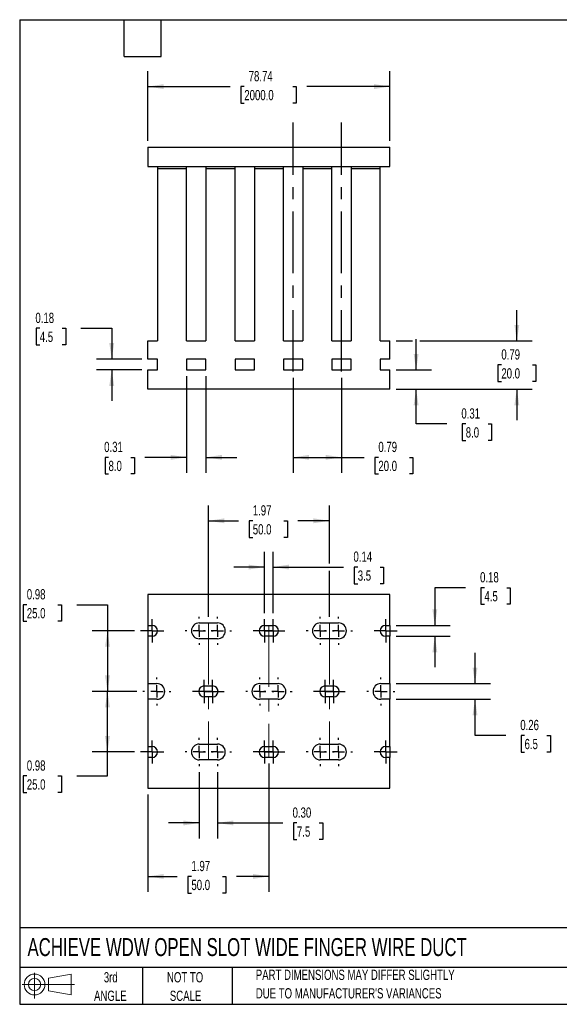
# Model space of a CAD drawing. Header units: inches. Extents: x 0.5 to 21.5, y 0.5 to 16.5.
# Tile 1 of 2: x 0.5 to 9.3, y 0.5 to 16.5. Entities that reach past the tile are written whole.
import ezdxf

# ---------------------------------------------------------------- set-up
doc = ezdxf.new("R2010")
doc.units = ezdxf.units.IN
doc.header["$LTSCALE"] = 2
doc.header["$MEASUREMENT"] = 0
doc.linetypes.add('CENTERX2', pattern=[0.8, 0.5, -0.1, 0.1, -0.1])
doc.layers.add('CENTER', color=40, linetype='CENTERX2')
doc.layers.add('SLD-DEFPOINTS', color=7, linetype='Continuous')
doc.layers.add('DIMENSIONS', color=140, linetype='Continuous', lineweight=25)
doc.layers.add('TEXT', color=140, linetype='Continuous', lineweight=25)
doc.styles.add('SLDTEXTSTYLE0', font='TXT', dxfattribs={"width": 0.7})
doc.dimstyles.new('SLDDIMSTYLE0', dxfattribs={"dimtxt": 0.169922, "dimasz": 0.26, "dimexe": 0, "dimexo": 0.0625, "dimgap": 0.04248, "dimtad": 0, "dimtih": 1, "dimtoh": 1, "dimrnd": 1e-09, "dimzin": 12, "dimdsep": 46, "dimtxsty": 'SLDTEXTSTYLE0', "dimsah": 1, "dimcen": 0.09, "dimadec": 0, "dimazin": 3, "dimtfac": 1, "dimtofl": 0, "dimtmove": 0, "dimatfit": 3, "dimfxl": 0, "dimfrac": 2, "dimtolj": 1, "dimtzin": 12, "dimarcsym": 0})
doc.dimstyles.new('SLDDIMSTYLE1', dxfattribs={"dimtxt": 0.169922, "dimasz": 0.26, "dimexe": 0, "dimexo": 0.0625, "dimgap": 0.04248, "dimtad": 0, "dimtih": 1, "dimtoh": 1, "dimrnd": 1e-09, "dimdsep": 46, "dimtxsty": 'SLDTEXTSTYLE0', "dimsah": 1, "dimcen": 0.09, "dimadec": 0, "dimazin": 2, "dimtfac": 1, "dimtofl": 0, "dimtmove": 0, "dimatfit": 3, "dimfxl": 0, "dimfrac": 2, "dimtolj": 1, "dimtzin": 12, "dimarcsym": 0})
doc.dimstyles.new('SLDDIMSTYLE2', dxfattribs={"dimtxt": 0.169922, "dimasz": 0.26, "dimexe": 0, "dimexo": 0.0625, "dimgap": 0.04248, "dimtad": 0, "dimtih": 1, "dimtoh": 1, "dimrnd": 1e-09, "dimdsep": 46, "dimtxsty": 'SLDTEXTSTYLE0', "dimsah": 1, "dimcen": 0.09, "dimadec": 0, "dimazin": 2, "dimtfac": 1, "dimtmove": 0, "dimatfit": 0, "dimfxl": 0, "dimfrac": 2, "dimtolj": 1, "dimtzin": 12, "dimarcsym": 0})
doc.dimstyles.new('SLDDIMSTYLE3', dxfattribs={"dimtxt": 0.169922, "dimasz": 0.26, "dimexe": 0, "dimexo": 0.0625, "dimgap": 0.04248, "dimtad": 0, "dimtih": 1, "dimtoh": 1, "dimrnd": 1e-09, "dimzin": 0, "dimdsep": 46, "dimtxsty": 'SLDTEXTSTYLE0', "dimsah": 1, "dimcen": 0.09, "dimadec": 0, "dimazin": 0, "dimtfac": 1, "dimtmove": 0, "dimatfit": 0, "dimfxl": 0, "dimfrac": 2, "dimtolj": 1, "dimtzin": 12, "dimarcsym": 0})

# ---------------------------------------------------------------- blocks, each defined once
blk = doc.blocks.new('Block11')
at = {"color": 7, "linetype": 'Continuous', "lineweight": 18}
for p, q in [((0.204, 0.418), (0.204, 0)), ((0.431, 0.328), (0.801, 0.396)), ((0.431, 0.126), (0.431, 0.328)), ((0.801, 0.396), (0.801, 0.058)), ((0, 0.227), (0.856, 0.227)), ((0.431, 0.126), (0.801, 0.058))]:
    blk.add_line(p, q, dxfattribs=at)
for radius in [0.169, 0.101]:
    blk.add_circle((0.204, 0.227), radius, dxfattribs=at)
blk = doc.blocks.new('Block12')
at = {"layer": 'SLD-DEFPOINTS'}
blk.add_blockref('Block11', (0, 0), dxfattribs=at)
blk = doc.blocks.new('_D')
at = {"layer": 'DIMENSIONS'}
for p, q in [((2.584, 14.531), (2.584, 15.663)), ((6.521, 14.531), (6.521, 15.663)), ((2.584, 15.413), (3.923, 15.413)), ((4.153, 15.413), (4.096, 15.413)), ((4.096, 15.413), (4.096, 15.143)), ((4.941, 15.413), (4.998, 15.413)), ((4.998, 15.413), (4.998, 15.143)), ((6.521, 15.413), (5.171, 15.413)), ((4.096, 15.143), (4.153, 15.143)), ((4.998, 15.143), (4.941, 15.143))]:
    blk.add_line(p, q, dxfattribs=at)
for points in [[(2.584, 15.413), (2.844, 15.373), (2.844, 15.453)], [(6.521, 15.413), (6.261, 15.453), (6.261, 15.373)]]:
    blk.add_solid(points, dxfattribs=at)
at = {"layer": 'DIMENSIONS', "char_height": 0.1667, "attachment_point": 1, "style": 'SLDTEXTSTYLE0'}
for s, insert in [('78.74', (4.224, 15.666)), ('2000.0', (4.153, 15.358))]:
    blk.add_mtext(s, dxfattribs=dict(at, insert=insert))
blk = doc.blocks.new('_D_1')
at = {"layer": 'DIMENSIONS'}
for p, q in [((4.947, 10.681), (4.947, 9.138)), ((5.734, 10.681), (5.734, 9.138)), ((4.947, 9.388), (5.734, 9.388)), ((5.734, 9.388), (6.103, 9.388)), ((6.333, 9.388), (6.276, 9.388)), ((6.276, 9.388), (6.276, 9.118)), ((6.838, 9.388), (6.895, 9.388)), ((6.895, 9.388), (6.895, 9.118)), ((6.276, 9.118), (6.333, 9.118)), ((6.895, 9.118), (6.838, 9.118))]:
    blk.add_line(p, q, dxfattribs=at)
for points in [[(4.947, 9.388), (5.207, 9.348), (5.207, 9.428)], [(5.734, 9.388), (5.474, 9.428), (5.474, 9.348)]]:
    blk.add_solid(points, dxfattribs=at)
at = {"layer": 'DIMENSIONS', "char_height": 0.1667, "attachment_point": 1, "style": 'SLDTEXTSTYLE0'}
for s, insert in [('0.79', (6.333, 9.641)), ('20.0', (6.333, 9.332))]:
    blk.add_mtext(s, dxfattribs=dict(at, insert=insert))
blk = doc.blocks.new('_D_2')
at = {"layer": 'DIMENSIONS'}
for p, q in [((6.947, 10.809), (6.947, 11.309)), ((6.621, 10.809), (7.197, 10.809)), ((6.621, 10.494), (7.197, 10.494)), ((6.947, 9.932), (6.947, 10.494)), ((7.447, 9.932), (6.947, 9.932)), ((7.754, 9.932), (7.697, 9.932)), ((7.697, 9.932), (7.697, 9.662)), ((8.117, 9.932), (8.175, 9.932)), ((8.175, 9.932), (8.175, 9.662)), ((7.697, 9.662), (7.754, 9.662)), ((8.175, 9.662), (8.117, 9.662))]:
    blk.add_line(p, q, dxfattribs=at)
for points in [[(6.947, 10.809), (6.987, 11.069), (6.907, 11.069)], [(6.947, 10.494), (6.907, 10.234), (6.987, 10.234)]]:
    blk.add_solid(points, dxfattribs=at)
at = {"layer": 'DIMENSIONS', "char_height": 0.1667, "attachment_point": 1, "style": 'SLDTEXTSTYLE0'}
for s, insert in [('0.31', (7.683, 10.185)), ('8.0', (7.754, 9.877))]:
    blk.add_mtext(s, dxfattribs=dict(at, insert=insert))
blk = doc.blocks.new('_D_3')
at = {"layer": 'DIMENSIONS'}
for p, q in [((8.585, 11.281), (8.585, 11.781)), ((6.621, 11.281), (6.887, 11.281)), ((7.007, 11.281), (8.835, 11.281)), ((8.333, 10.891), (8.275, 10.891)), ((8.275, 10.891), (8.275, 10.621)), ((8.837, 10.891), (8.895, 10.891)), ((8.895, 10.891), (8.895, 10.621)), ((8.275, 10.621), (8.333, 10.621)), ((8.895, 10.621), (8.837, 10.621)), ((6.621, 10.494), (8.835, 10.494)), ((8.585, 10.494), (8.585, 9.994))]:
    blk.add_line(p, q, dxfattribs=at)
for points in [[(8.585, 11.281), (8.625, 11.541), (8.545, 11.541)], [(8.585, 10.494), (8.545, 10.234), (8.625, 10.234)]]:
    blk.add_solid(points, dxfattribs=at)
at = {"layer": 'DIMENSIONS', "char_height": 0.1667, "attachment_point": 1, "style": 'SLDTEXTSTYLE0'}
for s, insert in [('0.79', (8.333, 11.144)), ('20.0', (8.333, 10.836))]:
    blk.add_mtext(s, dxfattribs=dict(at, insert=insert))
blk = doc.blocks.new('_D_4')
at = {"layer": 'DIMENSIONS'}
for p, q in [((0.827, 11.485), (0.77, 11.485)), ((0.77, 11.485), (0.77, 11.215)), ((1.19, 11.485), (1.248, 11.485)), ((1.248, 11.485), (1.248, 11.215)), ((1.497, 11.485), (1.997, 11.485)), ((1.997, 11.485), (1.997, 10.986)), ((0.77, 11.215), (0.827, 11.215)), ((1.248, 11.215), (1.19, 11.215)), ((2.484, 10.986), (1.747, 10.986)), ((2.484, 10.809), (1.747, 10.809)), ((1.997, 10.809), (1.997, 10.309))]:
    blk.add_line(p, q, dxfattribs=at)
for points in [[(1.997, 10.986), (2.037, 11.246), (1.957, 11.246)], [(1.997, 10.809), (1.957, 10.549), (2.037, 10.549)]]:
    blk.add_solid(points, dxfattribs=at)
at = {"layer": 'DIMENSIONS', "char_height": 0.1667, "attachment_point": 1, "style": 'SLDTEXTSTYLE0'}
for s, insert in [('0.18', (0.756, 11.738)), ('4.5', (0.827, 11.43))]:
    blk.add_mtext(s, dxfattribs=dict(at, insert=insert))
blk = doc.blocks.new('_D_5')
at = {"layer": 'DIMENSIONS'}
for p, q in [((3.214, 10.709), (3.214, 9.138)), ((3.529, 10.709), (3.529, 9.138)), ((1.945, 9.388), (1.888, 9.388)), ((1.888, 9.388), (1.888, 9.118)), ((2.308, 9.388), (2.365, 9.388)), ((2.365, 9.388), (2.365, 9.118)), ((3.214, 9.388), (2.538, 9.388)), ((3.529, 9.388), (4.029, 9.388)), ((1.888, 9.118), (1.945, 9.118)), ((2.365, 9.118), (2.308, 9.118))]:
    blk.add_line(p, q, dxfattribs=at)
for points in [[(3.214, 9.388), (2.954, 9.428), (2.954, 9.348)], [(3.529, 9.388), (3.789, 9.348), (3.789, 9.428)]]:
    blk.add_solid(points, dxfattribs=at)
at = {"layer": 'DIMENSIONS', "char_height": 0.1667, "attachment_point": 1, "style": 'SLDTEXTSTYLE0'}
for s, insert in [('0.31', (1.874, 9.641)), ('8.0', (1.945, 9.332))]:
    blk.add_mtext(s, dxfattribs=dict(at, insert=insert))
blk = doc.blocks.new('_D_10')
at = {"layer": 'DIMENSIONS'}
for p, q in [((3.569, 6.797), (3.569, 8.607)), ((5.537, 7.665), (5.537, 8.607)), ((3.569, 8.357), (4.06, 8.357)), ((4.291, 8.357), (4.233, 8.357)), ((4.233, 8.357), (4.233, 8.087)), ((4.795, 8.357), (4.853, 8.357)), ((4.853, 8.357), (4.853, 8.087)), ((5.537, 8.357), (5.026, 8.357)), ((4.233, 8.087), (4.291, 8.087)), ((4.853, 8.087), (4.795, 8.087)), ((5.537, 6.797), (5.537, 7.545))]:
    blk.add_line(p, q, dxfattribs=at)
for points in [[(3.569, 8.357), (3.829, 8.317), (3.829, 8.397)], [(5.537, 8.357), (5.277, 8.397), (5.277, 8.317)]]:
    blk.add_solid(points, dxfattribs=at)
at = {"layer": 'DIMENSIONS', "char_height": 0.1667, "attachment_point": 1, "style": 'SLDTEXTSTYLE0'}
for s, insert in [('1.97', (4.291, 8.61)), ('50.0', (4.291, 8.302))]:
    blk.add_mtext(s, dxfattribs=dict(at, insert=insert))
blk = doc.blocks.new('_D_11')
at = {"layer": 'DIMENSIONS'}
for p, q in [((4.553, 4.412), (4.553, 2.328)), ((2.584, 3.91), (2.584, 2.328)), ((2.584, 2.578), (3.063, 2.578)), ((3.293, 2.578), (3.236, 2.578)), ((3.236, 2.578), (3.236, 2.308)), ((3.798, 2.578), (3.855, 2.578)), ((3.855, 2.578), (3.855, 2.308)), ((4.553, 2.578), (4.028, 2.578)), ((3.236, 2.308), (3.293, 2.308)), ((3.855, 2.308), (3.798, 2.308))]:
    blk.add_line(p, q, dxfattribs=at)
for points in [[(2.584, 2.578), (2.844, 2.538), (2.844, 2.618)], [(4.553, 2.578), (4.293, 2.618), (4.293, 2.538)]]:
    blk.add_solid(points, dxfattribs=at)
at = {"layer": 'DIMENSIONS', "char_height": 0.1667, "attachment_point": 1, "style": 'SLDTEXTSTYLE0'}
for s, insert in [('1.97', (3.293, 2.831)), ('50.0', (3.293, 2.523))]:
    blk.add_mtext(s, dxfattribs=dict(at, insert=insert))
blk = doc.blocks.new('_D_12')
at = {"layer": 'DIMENSIONS'}
for p, q in [((4.484, 6.857), (4.484, 7.855)), ((4.622, 6.857), (4.622, 7.855)), ((4.484, 7.605), (3.984, 7.605)), ((4.622, 7.605), (5.768, 7.605)), ((5.998, 7.605), (5.941, 7.605)), ((5.941, 7.605), (5.941, 7.335)), ((6.362, 7.605), (6.419, 7.605)), ((6.419, 7.605), (6.419, 7.335)), ((5.941, 7.335), (5.998, 7.335)), ((6.419, 7.335), (6.362, 7.335))]:
    blk.add_line(p, q, dxfattribs=at)
for points in [[(4.484, 7.605), (4.224, 7.645), (4.224, 7.565)], [(4.622, 7.605), (4.882, 7.565), (4.882, 7.645)]]:
    blk.add_solid(points, dxfattribs=at)
at = {"layer": 'DIMENSIONS', "char_height": 0.1667, "attachment_point": 1, "style": 'SLDTEXTSTYLE0'}
for s, insert in [('0.14', (5.928, 7.858)), ('3.5', (5.998, 7.55))]:
    blk.add_mtext(s, dxfattribs=dict(at, insert=insert))
blk = doc.blocks.new('_D_13')
at = {"layer": 'DIMENSIONS'}
for p, q in [((3.421, 4.272), (3.421, 3.197)), ((3.716, 4.272), (3.716, 3.197)), ((3.421, 3.447), (2.921, 3.447)), ((3.716, 3.447), (4.779, 3.447)), ((5.009, 3.447), (4.952, 3.447)), ((4.952, 3.447), (4.952, 3.177)), ((5.372, 3.447), (5.43, 3.447)), ((5.43, 3.447), (5.43, 3.177)), ((4.952, 3.177), (5.009, 3.177)), ((5.43, 3.177), (5.372, 3.177))]:
    blk.add_line(p, q, dxfattribs=at)
for points in [[(3.421, 3.447), (3.161, 3.487), (3.161, 3.407)], [(3.716, 3.447), (3.976, 3.407), (3.976, 3.487)]]:
    blk.add_solid(points, dxfattribs=at)
at = {"layer": 'DIMENSIONS', "char_height": 0.1667, "attachment_point": 1, "style": 'SLDTEXTSTYLE0'}
for s, insert in [('0.30', (4.938, 3.699)), ('7.5', (5.009, 3.391))]:
    blk.add_mtext(s, dxfattribs=dict(at, insert=insert))
blk = doc.blocks.new('_D_14')
at = {"layer": 'DIMENSIONS'}
for p, q in [((0.616, 6.994), (0.559, 6.994)), ((0.559, 6.994), (0.559, 6.724)), ((1.121, 6.994), (1.178, 6.994)), ((1.178, 6.994), (1.178, 6.724)), ((1.428, 6.994), (1.928, 6.994)), ((1.928, 6.994), (1.928, 6.569)), ((0.559, 6.724), (0.616, 6.724)), ((1.178, 6.724), (1.121, 6.724)), ((2.365, 6.569), (1.678, 6.569)), ((1.928, 6.569), (1.928, 5.584)), ((2.404, 5.584), (1.678, 5.584))]:
    blk.add_line(p, q, dxfattribs=at)
for points in [[(1.928, 6.569), (1.888, 6.309), (1.968, 6.309)], [(1.928, 5.584), (1.968, 5.844), (1.888, 5.844)]]:
    blk.add_solid(points, dxfattribs=at)
at = {"layer": 'DIMENSIONS', "char_height": 0.1667, "attachment_point": 1, "style": 'SLDTEXTSTYLE0'}
for s, insert in [('0.98', (0.616, 7.247)), ('25.0', (0.616, 6.939))]:
    blk.add_mtext(s, dxfattribs=dict(at, insert=insert))
blk = doc.blocks.new('_D_15')
at = {"layer": 'DIMENSIONS'}
for p, q in [((2.404, 5.584), (1.678, 5.584)), ((1.928, 4.6), (1.928, 5.584)), ((2.365, 4.6), (1.678, 4.6)), ((1.928, 4.211), (1.928, 4.6)), ((0.616, 4.211), (0.559, 4.211)), ((0.559, 4.211), (0.559, 3.941)), ((1.121, 4.211), (1.178, 4.211)), ((1.178, 4.211), (1.178, 3.941)), ((1.428, 4.211), (1.928, 4.211)), ((0.559, 3.941), (0.616, 3.941)), ((1.178, 3.941), (1.121, 3.941))]:
    blk.add_line(p, q, dxfattribs=at)
for points in [[(1.928, 5.584), (1.888, 5.324), (1.968, 5.324)], [(1.928, 4.6), (1.968, 4.86), (1.888, 4.86)]]:
    blk.add_solid(points, dxfattribs=at)
at = {"layer": 'DIMENSIONS', "char_height": 0.1667, "attachment_point": 1, "style": 'SLDTEXTSTYLE0'}
for s, insert in [('0.98', (0.616, 4.464)), ('25.0', (0.616, 4.156))]:
    blk.add_mtext(s, dxfattribs=dict(at, insert=insert))
blk = doc.blocks.new('_D_16')
at = {"layer": 'DIMENSIONS'}
for p, q in [((7.752, 7.27), (7.252, 7.27)), ((7.252, 7.27), (7.252, 6.657)), ((8.058, 7.27), (8.001, 7.27)), ((8.001, 7.27), (8.001, 7)), ((8.422, 7.27), (8.479, 7.27)), ((8.479, 7.27), (8.479, 7)), ((8.001, 7), (8.058, 7)), ((8.479, 7), (8.422, 7)), ((6.621, 6.657), (7.502, 6.657)), ((6.621, 6.48), (7.502, 6.48)), ((7.252, 6.48), (7.252, 5.98))]:
    blk.add_line(p, q, dxfattribs=at)
for points in [[(7.252, 6.657), (7.292, 6.917), (7.212, 6.917)], [(7.252, 6.48), (7.212, 6.22), (7.292, 6.22)]]:
    blk.add_solid(points, dxfattribs=at)
at = {"layer": 'DIMENSIONS', "char_height": 0.1667, "attachment_point": 1, "style": 'SLDTEXTSTYLE0'}
for s, insert in [('0.18', (7.987, 7.523)), ('4.5', (8.058, 7.215))]:
    blk.add_mtext(s, dxfattribs=dict(at, insert=insert))
blk = doc.blocks.new('_D_17')
at = {"layer": 'DIMENSIONS'}
for p, q in [((7.905, 5.712), (7.905, 6.212)), ((6.621, 5.712), (8.155, 5.712)), ((6.621, 5.456), (8.155, 5.456)), ((7.905, 4.869), (7.905, 5.456)), ((8.405, 4.869), (7.905, 4.869)), ((8.711, 4.869), (8.654, 4.869)), ((8.654, 4.869), (8.654, 4.599)), ((9.075, 4.869), (9.132, 4.869)), ((9.132, 4.869), (9.132, 4.599)), ((8.654, 4.599), (8.711, 4.599)), ((9.132, 4.599), (9.075, 4.599))]:
    blk.add_line(p, q, dxfattribs=at)
for points in [[(7.905, 5.712), (7.945, 5.972), (7.865, 5.972)], [(7.905, 5.456), (7.865, 5.196), (7.945, 5.196)]]:
    blk.add_solid(points, dxfattribs=at)
at = {"layer": 'DIMENSIONS', "char_height": 0.1667, "attachment_point": 1, "style": 'SLDTEXTSTYLE0'}
for s, insert in [('0.26', (8.641, 5.122)), ('6.5', (8.711, 4.813))]:
    blk.add_mtext(s, dxfattribs=dict(at, insert=insert))
blk = doc.blocks.new('SW_CENTERMARKSYMBOL_0')
at = {"layer": 'CENTER', "color": 0}
for p, q in [((0, 0.1), (0, 0.189)), ((-0.1, 0), (-0.189, 0)), ((0, 0), (-0.1, 0)), ((0, 0), (0, 0.1)), ((0, 0), (0, -0.1)), ((0, 0), (0.1, 0)), ((0.1, 0), (0.189, 0)), ((0, -0.1), (0, -0.189))]:
    blk.add_line(p, q, dxfattribs=at)
blk = doc.blocks.new('SW_CENTERMARKSYMBOL_1')
at = {"layer": 'CENTER', "color": 0}
for p, q in [((0, 0.2), (0, 0.228)), ((-0.2, 0), (-0.228, 0)), ((0, 0), (-0.1, 0)), ((0, 0), (0, 0.1)), ((0, 0), (0, -0.1)), ((0, 0), (0.1, 0)), ((0.2, 0), (0.228, 0)), ((0, -0.2), (0, -0.228))]:
    blk.add_line(p, q, dxfattribs=at)
blk = doc.blocks.new('SW_CENTERMARKSYMBOL_2')
at = {"layer": 'CENTER', "color": 0}
for p, q in [((0, 0.1), (0, 0.189)), ((-0.1, 0), (-0.189, 0)), ((0, 0), (-0.1, 0)), ((0, 0), (0, 0.1)), ((0, 0), (0, -0.1)), ((0, 0), (0.1, 0)), ((0.1, 0), (0.189, 0)), ((0, -0.1), (0, -0.189))]:
    blk.add_line(p, q, dxfattribs=at)
blk = doc.blocks.new('SW_CENTERMARKSYMBOL_3')
at = {"layer": 'CENTER', "color": 0}
for p, q in [((0, 0.2), (0, 0.228)), ((-0.2, 0), (-0.228, 0)), ((0, 0), (-0.1, 0)), ((0, 0), (0, 0.1)), ((0, 0), (0, -0.1)), ((0, 0), (0.1, 0)), ((0.2, 0), (0.228, 0)), ((0, -0.2), (0, -0.228))]:
    blk.add_line(p, q, dxfattribs=at)
blk = doc.blocks.new('SW_CENTERMARKSYMBOL_4')
at = {"layer": 'CENTER', "color": 0}
for p, q in [((0, 0.2), (0, 0.228)), ((-0.2, 0), (-0.228, 0)), ((0, 0), (-0.1, 0)), ((0, 0), (0, 0.1)), ((0, 0), (0, -0.1)), ((0, 0), (0.1, 0)), ((0.2, 0), (0.228, 0)), ((0, -0.2), (0, -0.228))]:
    blk.add_line(p, q, dxfattribs=at)
blk = doc.blocks.new('SW_CENTERMARKSYMBOL_5')
at = {"layer": 'CENTER', "color": 0}
for p, q in [((0, 0.1), (0, 0.189)), ((-0.1, 0), (-0.189, 0)), ((0, 0), (-0.1, 0)), ((0, 0), (0, 0.1)), ((0, 0), (0, -0.1)), ((0, 0), (0.1, 0)), ((0.1, 0), (0.189, 0)), ((0, -0.1), (0, -0.189))]:
    blk.add_line(p, q, dxfattribs=at)
blk = doc.blocks.new('SW_CENTERMARKSYMBOL_6')
at = {"layer": 'CENTER', "color": 0}
for p, q in [((0, 0.1), (0, 0.189)), ((-0.1, 0), (-0.189, 0)), ((0, 0), (-0.1, 0)), ((0, 0), (0, 0.1)), ((0, 0), (0, -0.1)), ((0, 0), (0.1, 0)), ((0.1, 0), (0.189, 0)), ((0, -0.1), (0, -0.189))]:
    blk.add_line(p, q, dxfattribs=at)
blk = doc.blocks.new('SW_CENTERMARKSYMBOL_7')
at = {"layer": 'CENTER', "color": 0}
for p, q in [((0, 0.2), (0, 0.228)), ((-0.2, 0), (-0.228, 0)), ((0, 0), (-0.1, 0)), ((0, 0), (0, 0.1)), ((0, 0), (0, -0.1)), ((0, 0), (0.1, 0)), ((0.2, 0), (0.228, 0)), ((0, -0.2), (0, -0.228))]:
    blk.add_line(p, q, dxfattribs=at)
blk = doc.blocks.new('SW_CENTERMARKSYMBOL_8')
at = {"layer": 'CENTER', "color": 0}
for p, q in [((0, 0.2), (0, 0.228)), ((-0.2, 0), (-0.228, 0)), ((0, 0), (-0.1, 0)), ((0, 0), (0, 0.1)), ((0, 0), (0, -0.1)), ((0, 0), (0.1, 0)), ((0.2, 0), (0.228, 0)), ((0, -0.2), (0, -0.228))]:
    blk.add_line(p, q, dxfattribs=at)
blk = doc.blocks.new('SW_CENTERMARKSYMBOL_9')
at = {"layer": 'CENTER', "color": 0}
for p, q in [((0, 0.1), (0, 0.189)), ((-0.1, 0), (-0.189, 0)), ((0, 0), (-0.1, 0)), ((0, 0), (0, 0.1)), ((0, 0), (0, -0.1)), ((0, 0), (0.1, 0)), ((0.1, 0), (0.189, 0)), ((0, -0.1), (0, -0.189))]:
    blk.add_line(p, q, dxfattribs=at)
blk = doc.blocks.new('SW_CENTERMARKSYMBOL_10')
at = {"layer": 'CENTER', "color": 0}
for p, q in [((0, 0.2), (0, 0.228)), ((-0.2, 0), (-0.228, 0)), ((0, 0), (-0.1, 0)), ((0, 0), (0, 0.1)), ((0, 0), (0, -0.1)), ((0, 0), (0.1, 0)), ((0.2, 0), (0.228, 0)), ((0, -0.2), (0, -0.228))]:
    blk.add_line(p, q, dxfattribs=at)
blk = doc.blocks.new('SW_CENTERMARKSYMBOL_11')
at = {"layer": 'CENTER', "color": 0}
for p, q in [((0, 0.1), (0, 0.189)), ((-0.1, 0), (-0.189, 0)), ((0, 0), (-0.1, 0)), ((0, 0), (0, 0.1)), ((0, 0), (0, -0.1)), ((0, 0), (0.1, 0)), ((0.1, 0), (0.189, 0)), ((0, -0.1), (0, -0.189))]:
    blk.add_line(p, q, dxfattribs=at)
blk = doc.blocks.new('SW_CENTERMARKSYMBOL_12')
at = {"layer": 'CENTER', "color": 0}
for p, q in [((0, 0.1), (0, 0.189)), ((-0.1, 0), (-0.189, 0)), ((0, 0), (-0.1, 0)), ((0, 0), (0, 0.1)), ((0, 0), (0, -0.1)), ((0, 0), (0.1, 0)), ((0.1, 0), (0.189, 0)), ((0, -0.1), (0, -0.189))]:
    blk.add_line(p, q, dxfattribs=at)
blk = doc.blocks.new('SW_CENTERMARKSYMBOL_13')
at = {"layer": 'CENTER', "color": 0}
for p, q in [((0, 0.2), (0, 0.228)), ((-0.2, 0), (-0.228, 0)), ((0, 0), (-0.1, 0)), ((0, 0), (0, 0.1)), ((0, 0), (0, -0.1)), ((0, 0), (0.1, 0)), ((0.2, 0), (0.228, 0)), ((0, -0.2), (0, -0.228))]:
    blk.add_line(p, q, dxfattribs=at)
blk = doc.blocks.new('SW_CENTERMARKSYMBOL_14')
at = {"layer": 'CENTER', "color": 0}
for p, q in [((0, 0.2), (0, 0.228)), ((-0.2, 0), (-0.228, 0)), ((0, 0), (-0.1, 0)), ((0, 0), (0, 0.1)), ((0, 0), (0, -0.1)), ((0, 0), (0.1, 0)), ((0.2, 0), (0.228, 0)), ((0, -0.2), (0, -0.228))]:
    blk.add_line(p, q, dxfattribs=at)
blk = doc.blocks.new('SW_CENTERMARKSYMBOL_15')
at = {"layer": 'CENTER', "color": 0}
for p, q in [((0, 0.1), (0, 0.189)), ((-0.1, 0), (-0.189, 0)), ((0, 0), (-0.1, 0)), ((0, 0), (0, 0.1)), ((0, 0), (0, -0.1)), ((0, 0), (0.1, 0)), ((0.1, 0), (0.189, 0)), ((0, -0.1), (0, -0.189))]:
    blk.add_line(p, q, dxfattribs=at)
blk = doc.blocks.new('SW_CENTERMARKSYMBOL_16')
at = {"layer": 'CENTER', "color": 0}
for p, q in [((0, 0.1), (0, 0.189)), ((-0.1, 0), (-0.189, 0)), ((0, 0), (-0.1, 0)), ((0, 0), (0, 0.1)), ((0, 0), (0, -0.1)), ((0, 0), (0.1, 0)), ((0.1, 0), (0.189, 0)), ((0, -0.1), (0, -0.189))]:
    blk.add_line(p, q, dxfattribs=at)
blk = doc.blocks.new('SW_CENTERMARKSYMBOL_17')
at = {"layer": 'CENTER', "color": 0}
for p, q in [((0, 0.2), (0, 0.228)), ((-0.2, 0), (-0.228, 0)), ((0, 0), (-0.1, 0)), ((0, 0), (0, 0.1)), ((0, 0), (0, -0.1)), ((0, 0), (0.1, 0)), ((0.2, 0), (0.228, 0)), ((0, -0.2), (0, -0.228))]:
    blk.add_line(p, q, dxfattribs=at)
blk = doc.blocks.new('SW_CENTERMARKSYMBOL_18')
at = {"layer": 'CENTER', "color": 0}
for p, q in [((0, 0.2), (0, 0.228)), ((-0.2, 0), (-0.228, 0)), ((0, 0), (-0.1, 0)), ((0, 0), (0, 0.1)), ((0, 0), (0, -0.1)), ((0, 0), (0.1, 0)), ((0.2, 0), (0.228, 0)), ((0, -0.2), (0, -0.228))]:
    blk.add_line(p, q, dxfattribs=at)
blk = doc.blocks.new('SW_CENTERMARKSYMBOL_19')
at = {"layer": 'CENTER', "color": 0}
for p, q in [((0, 0.1), (0, 0.189)), ((-0.1, 0), (-0.189, 0)), ((0, 0), (-0.1, 0)), ((0, 0), (0, 0.1)), ((0, 0), (0, -0.1)), ((0, 0), (0.1, 0)), ((0.1, 0), (0.189, 0)), ((0, -0.1), (0, -0.189))]:
    blk.add_line(p, q, dxfattribs=at)
blk = doc.blocks.new('SW_CENTERMARKSYMBOL_20')
at = {"layer": 'CENTER', "color": 0}
for p, q in [((0, 0.1), (0, 0.189)), ((-0.1, 0), (-0.189, 0)), ((0, 0), (-0.1, 0)), ((0, 0), (0, 0.1)), ((0, 0), (0, -0.1)), ((0, 0), (0.1, 0)), ((0.1, 0), (0.189, 0)), ((0, -0.1), (0, -0.189))]:
    blk.add_line(p, q, dxfattribs=at)
blk = doc.blocks.new('SW_CENTERMARKSYMBOL_21')
at = {"layer": 'CENTER', "color": 0}
for p, q in [((0, 0.2), (0, 0.228)), ((-0.2, 0), (-0.228, 0)), ((0, 0), (-0.1, 0)), ((0, 0), (0, 0.1)), ((0, 0), (0, -0.1)), ((0, 0), (0.1, 0)), ((0.2, 0), (0.228, 0)), ((0, -0.2), (0, -0.228))]:
    blk.add_line(p, q, dxfattribs=at)
blk = doc.blocks.new('SW_CENTERMARKSYMBOL_22')
at = {"layer": 'CENTER', "color": 0}
for p, q in [((0, 0.2), (0, 0.228)), ((-0.2, 0), (-0.228, 0)), ((0, 0), (-0.1, 0)), ((0, 0), (0, 0.1)), ((0, 0), (0, -0.1)), ((0, 0), (0.1, 0)), ((0.2, 0), (0.228, 0)), ((0, -0.2), (0, -0.228))]:
    blk.add_line(p, q, dxfattribs=at)
blk = doc.blocks.new('SW_CENTERMARKSYMBOL_23')
at = {"layer": 'CENTER', "color": 0}
for p, q in [((0, 0.1), (0, 0.189)), ((-0.1, 0), (-0.189, 0)), ((0, 0), (-0.1, 0)), ((0, 0), (0, 0.1)), ((0, 0), (0, -0.1)), ((0, 0), (0.1, 0)), ((0.1, 0), (0.189, 0)), ((0, -0.1), (0, -0.189))]:
    blk.add_line(p, q, dxfattribs=at)

msp = doc.modelspace()

# ---------------------------------------------------------------- linework, layer by layer
for p, q in [((2.584, 14.431), (2.584, 14.116)), ((2.584, 14.431), (6.521, 14.431)), ((6.521, 14.116), (6.521, 14.431)), ((2.584, 14.116), (6.521, 14.116)), ((2.742, 14.116), (2.742, 14.076)), ((3.214, 14.076), (3.214, 14.116)), ((3.529, 14.116), (3.529, 14.076)), ((4.002, 14.076), (4.002, 14.116)), ((4.317, 14.116), (4.317, 14.076)), ((4.789, 14.076), (4.789, 14.116)), ((5.104, 14.116), (5.104, 14.076)), ((5.576, 14.076), (5.576, 14.116)), ((5.891, 14.116), (5.891, 14.076)), ((6.364, 14.076), (6.364, 14.116)), ((3.214, 14.076), (2.742, 14.076)), ((2.742, 14.076), (2.742, 11.281)), ((3.214, 11.281), (3.214, 14.076)), ((3.529, 14.076), (3.529, 11.281)), ((4.002, 14.076), (3.529, 14.076)), ((4.002, 11.281), (4.002, 14.076)), ((4.317, 14.076), (4.317, 11.281)), ((4.789, 14.076), (4.317, 14.076)), ((4.789, 11.281), (4.789, 14.076)), ((5.104, 14.076), (5.104, 11.281)), ((5.576, 14.076), (5.104, 14.076)), ((5.576, 11.281), (5.576, 14.076)), ((6.364, 14.076), (5.891, 14.076)), ((5.891, 14.076), (5.891, 11.281)), ((6.364, 11.281), (6.364, 14.076)), ((2.584, 10.986), (2.584, 11.281)), ((2.584, 11.281), (2.742, 11.281)), ((3.214, 11.281), (3.529, 11.281)), ((4.002, 11.281), (4.317, 11.281)), ((4.789, 11.281), (5.104, 11.281)), ((5.576, 11.281), (5.891, 11.281)), ((6.364, 11.281), (6.521, 11.281)), ((6.521, 10.986), (6.521, 11.281)), ((2.742, 10.986), (2.584, 10.986)), ((2.742, 10.809), (2.742, 10.986)), ((3.529, 10.986), (3.214, 10.986)), ((3.214, 10.986), (3.214, 10.809)), ((3.529, 10.809), (3.529, 10.986)), ((4.317, 10.986), (4.002, 10.986)), ((4.002, 10.986), (4.002, 10.809)), ((4.317, 10.809), (4.317, 10.986)), ((5.104, 10.986), (4.789, 10.986)), ((4.789, 10.986), (4.789, 10.809)), ((5.104, 10.809), (5.104, 10.986)), ((5.891, 10.986), (5.576, 10.986)), ((5.576, 10.986), (5.576, 10.809)), ((5.891, 10.809), (5.891, 10.986)), ((6.521, 10.986), (6.364, 10.986)), ((6.364, 10.986), (6.364, 10.809)), ((2.584, 10.494), (2.584, 10.809)), ((2.584, 10.809), (2.742, 10.809)), ((3.214, 10.809), (3.529, 10.809)), ((4.002, 10.809), (4.317, 10.809)), ((4.789, 10.809), (5.104, 10.809)), ((5.576, 10.809), (5.891, 10.809)), ((6.364, 10.809), (6.521, 10.809)), ((6.521, 10.494), (6.521, 10.809)), ((6.521, 10.494), (2.584, 10.494)), ((2.584, 7.159), (2.584, 6.657)), ((6.521, 7.159), (2.584, 7.159)), ((6.521, 6.657), (6.521, 7.159)), ((2.584, 6.657), (2.653, 6.657)), ((2.584, 6.657), (2.584, 6.48)), ((3.421, 6.697), (3.716, 6.697)), ((4.484, 6.657), (4.622, 6.657)), ((5.389, 6.697), (5.685, 6.697)), ((6.452, 6.657), (6.521, 6.657)), ((6.521, 6.657), (6.521, 6.48)), ((2.584, 6.48), (2.584, 5.712)), ((2.653, 6.48), (2.584, 6.48)), ((3.716, 6.441), (3.421, 6.441)), ((4.622, 6.48), (4.484, 6.48)), ((5.685, 6.441), (5.389, 6.441)), ((6.521, 6.48), (6.452, 6.48)), ((6.521, 5.712), (6.521, 6.48)), ((2.584, 5.712), (2.732, 5.712)), ((2.584, 5.712), (2.584, 5.456)), ((3.5, 5.673), (3.638, 5.673)), ((4.405, 5.712), (4.701, 5.712)), ((5.468, 5.673), (5.606, 5.673)), ((6.374, 5.712), (6.521, 5.712)), ((6.521, 5.712), (6.521, 5.456)), ((2.584, 5.456), (2.584, 4.689)), ((2.732, 5.456), (2.584, 5.456)), ((3.638, 5.496), (3.5, 5.496)), ((4.701, 5.456), (4.405, 5.456)), ((5.606, 5.496), (5.468, 5.496)), ((6.521, 5.456), (6.374, 5.456)), ((6.521, 4.689), (6.521, 5.456)), ((2.584, 4.689), (2.653, 4.689)), ((2.584, 4.689), (2.584, 4.512)), ((3.421, 4.728), (3.716, 4.728)), ((4.484, 4.689), (4.622, 4.689)), ((5.389, 4.728), (5.685, 4.728)), ((6.452, 4.689), (6.521, 4.689)), ((6.521, 4.689), (6.521, 4.512)), ((2.653, 4.512), (2.584, 4.512)), ((2.584, 4.512), (2.584, 4.01)), ((4.622, 4.512), (4.484, 4.512)), ((6.521, 4.512), (6.452, 4.512)), ((6.521, 4.01), (6.521, 4.512)), ((3.716, 4.472), (3.421, 4.472)), ((5.685, 4.472), (5.389, 4.472)), ((2.584, 4.01), (6.521, 4.01))]:
    msp.add_line(p, q)
at = {"color": 7, "linetype": 'CENTERX2', "lineweight": 18}
for p, q in [((3.569, 6.697), (3.569, 4.472)), ((4.553, 6.657), (4.553, 4.512)), ((5.537, 6.697), (5.537, 4.472))]:
    msp.add_line(p, q, dxfattribs=at)
for centre, radius, start, end in [((2.653, 6.569), 0.0886, 270, 90), ((3.421, 6.569), 0.128, 90, 270), ((3.716, 6.569), 0.128, 270, 90), ((4.484, 6.569), 0.0886, 90, 270), ((4.622, 6.569), 0.0886, 270, 90), ((5.389, 6.569), 0.128, 90, 270), ((5.685, 6.569), 0.128, 270, 90), ((6.452, 6.569), 0.0886, 90, 270), ((2.732, 5.584), 0.128, 270, 90), ((3.5, 5.584), 0.0886, 90, 270), ((3.638, 5.584), 0.0886, 270, 90), ((4.405, 5.584), 0.128, 90, 270), ((4.701, 5.584), 0.128, 270, 90), ((5.468, 5.584), 0.0886, 90, 270), ((5.606, 5.584), 0.0886, 270, 90), ((6.374, 5.584), 0.128, 90, 270), ((2.653, 4.6), 0.0886, 270, 90), ((3.421, 4.6), 0.128, 90, 270), ((3.716, 4.6), 0.128, 270, 90), ((4.484, 4.6), 0.0886, 90, 270), ((4.622, 4.6), 0.0886, 270, 90), ((5.389, 4.6), 0.128, 90, 270), ((5.685, 4.6), 0.128, 270, 90), ((6.452, 4.6), 0.0886, 90, 270)]:
    msp.add_arc(centre, radius, start, end)
at = {"layer": 'CENTER'}
for p, q in [((4.947, 10.781), (4.947, 14.832)), ((5.734, 10.781), (5.734, 14.832))]:
    msp.add_line(p, q, dxfattribs=at)
at = {"layer": 'TEXT'}
for p, q in [((0.5, 16.5), (21.5, 16.5)), ((0.5, 16.5), (0.5, 0.5)), ((2.2, 15.9), (2.2, 16.5)), ((2.8, 15.9), (2.8, 16.5)), ((2.2, 15.9), (2.8, 15.9)), ((21.5, 1.742), (0.5, 1.742)), ((21.5, 1.1), (0.5, 1.1)), ((2.5, 1.1), (2.5, 0.5)), ((3.954, 1.1), (3.954, 0.5)), ((0.5, 0.5), (21.5, 0.5))]:
    msp.add_line(p, q, dxfattribs=at)

# ---------------------------------------------------------------- block references
at = {"layer": 'CENTER'}
for name, p in [('SW_CENTERMARKSYMBOL_0', (2.653, 6.569)), ('SW_CENTERMARKSYMBOL_17', (3.421, 6.569)), ('SW_CENTERMARKSYMBOL_18', (3.716, 6.569)), ('SW_CENTERMARKSYMBOL_19', (4.484, 6.569)), ('SW_CENTERMARKSYMBOL_20', (4.622, 6.569)), ('SW_CENTERMARKSYMBOL_21', (5.389, 6.569)), ('SW_CENTERMARKSYMBOL_22', (5.685, 6.569)), ('SW_CENTERMARKSYMBOL_23', (6.452, 6.569)), ('SW_CENTERMARKSYMBOL_1', (2.732, 5.584)), ('SW_CENTERMARKSYMBOL_16', (3.5, 5.584)), ('SW_CENTERMARKSYMBOL_15', (3.638, 5.584)), ('SW_CENTERMARKSYMBOL_14', (4.405, 5.584)), ('SW_CENTERMARKSYMBOL_13', (4.701, 5.584)), ('SW_CENTERMARKSYMBOL_12', (5.468, 5.584)), ('SW_CENTERMARKSYMBOL_11', (5.606, 5.584)), ('SW_CENTERMARKSYMBOL_10', (6.374, 5.584)), ('SW_CENTERMARKSYMBOL_3', (3.421, 4.6)), ('SW_CENTERMARKSYMBOL_4', (3.716, 4.6)), ('SW_CENTERMARKSYMBOL_7', (5.389, 4.6)), ('SW_CENTERMARKSYMBOL_8', (5.685, 4.6)), ('SW_CENTERMARKSYMBOL_2', (2.653, 4.6)), ('SW_CENTERMARKSYMBOL_5', (4.484, 4.6)), ('SW_CENTERMARKSYMBOL_6', (4.622, 4.6)), ('SW_CENTERMARKSYMBOL_9', (6.452, 4.6))]:
    msp.add_blockref(name, p, dxfattribs=at)
at = {"layer": 'SLD-DEFPOINTS'}
msp.add_blockref('Block12', (0.538, 0.595), dxfattribs=at)

# ---------------------------------------------------------------- texts
at = {"layer": 'TEXT', "style": 'SLDTEXTSTYLE0'}
for s, insert, char_height, attachment_point in [('ACHIEVE WDW OPEN SLOT WIDE FINGER WIRE DUCT', (0.627, 1.576), 0.29167, 1), ('3rd', (1.981, 1.023), 0.1667, 2), ('NOT TO', (3.19, 1.023), 0.1667, 2), ('PART DIMENSIONS MAY DIFFER SLIGHTLY', (4.34, 1.063), 0.16667, 1), ('ANGLE', (1.974, 0.722), 0.1667, 2), ('SCALE', (3.198, 0.722), 0.1667, 2), ("DUE TO MANUFACTURER'S VARIANCES", (4.34, 0.762), 0.16667, 1)]:
    msp.add_mtext(s, dxfattribs=dict(at, insert=insert, char_height=char_height, attachment_point=attachment_point))

# ---------------------------------------------------------------- dimensions: what is measured, and where the dimension line sits
at = {"layer": 'DIMENSIONS'}
for base, p1, p2, dimstyle, picture, middle in [((6.521, 15.413), (2.584, 14.431), (6.521, 14.431), 'SLDDIMSTYLE0', '_D', (4.547, 15.413)), ((3.5292, 9.3877), (3.2143, 10.8086), (3.5292, 10.8086), 'SLDDIMSTYLE2', '_D_5', (2.1264, 9.3877)), ((5.734, 9.388), (4.947, 10.781), (5.734, 10.781), 'SLDDIMSTYLE1', '_D_1', (6.586, 9.388)), ((4.622, 7.605), (4.484, 6.757), (4.622, 6.757), 'SLDDIMSTYLE2', '_D_12', (6.18, 7.605)), ((4.553, 2.578), (2.584, 4.01), (4.553, 4.512), 'SLDDIMSTYLE0', '_D_11', (3.545, 2.578)), ((3.7163, 3.4466), (3.421, 4.3722), (3.7163, 4.3722), 'SLDDIMSTYLE3', '_D_13', (5.1907, 3.4466))]:
    dim = msp.add_linear_dim(base=base, p1=p1, p2=p2, dimstyle=dimstyle, dxfattribs=at)
    dim.commit()
    dim.dimension.update_dxf_attribs({"geometry": picture, "text_midpoint": middle, "dimtype": 160})
for base, p1, p2, angle, dimstyle, picture, middle in [((1.997, 10.986), (2.584, 10.809), (2.584, 10.986), 90, 'SLDDIMSTYLE2', '_D_4', (1.997, 11.485)), ((8.585, 11.281), (6.521, 10.494), (6.521, 11.281), 90, 'SLDDIMSTYLE2', '_D_3', (8.585, 10.891)), ((6.9475, 10.8086), (6.5214, 10.4937), (6.5214, 10.8086), 90, 'SLDDIMSTYLE2', '_D_2', (6.9475, 9.9318)), ((3.569, 8.357), (5.537, 6.697), (3.569, 6.697), 0, 'SLDDIMSTYLE0', '_D_10', (4.543, 8.357)), ((7.252, 6.48), (6.521, 6.657), (6.521, 6.48), 90, 'SLDDIMSTYLE2', '_D_16', (7.252, 7.27)), ((1.9278, 5.5844), (2.4647, 6.5687), (2.5041, 5.5844), 90, 'SLDDIMSTYLE1', '_D_14', (1.9278, 6.994)), ((7.905, 5.456), (6.521, 5.712), (6.521, 5.456), 90, 'SLDDIMSTYLE2', '_D_17', (7.905, 4.869)), ((1.928, 5.584), (2.465, 4.6), (2.504, 5.584), 90, 'SLDDIMSTYLE1', '_D_15', (1.928, 4.211))]:
    dim = msp.add_linear_dim(base=base, p1=p1, p2=p2, angle=angle, dimstyle=dimstyle, dxfattribs=at)
    dim.commit()
    dim.dimension.update_dxf_attribs({"geometry": picture, "text_midpoint": middle, "dimtype": 160})

doc.saveas('drawing.dxf')
